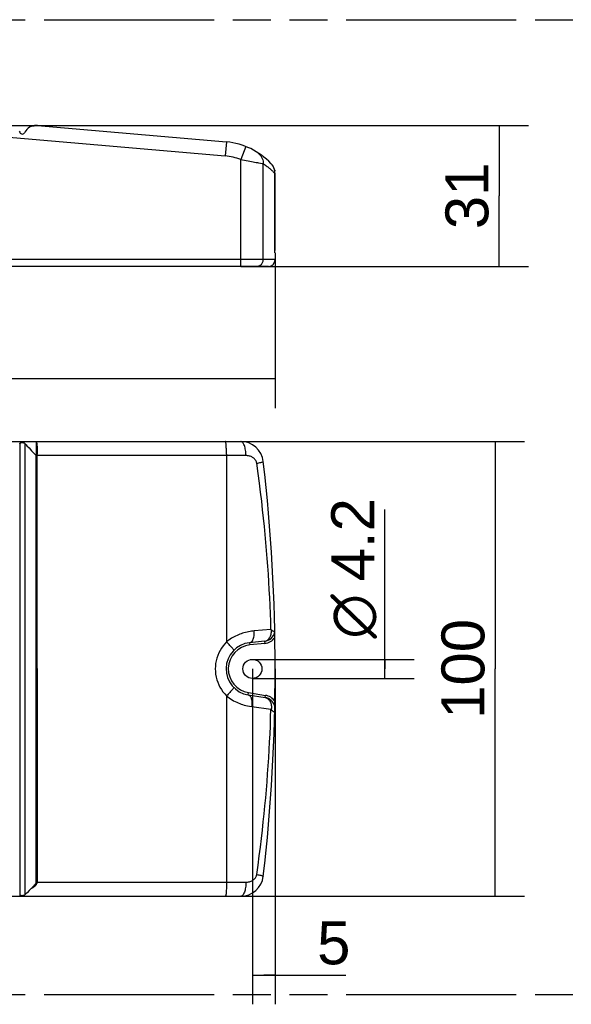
# Model space of a CAD drawing. Header units: millimetres. Extents: x 0 to 210, y 0 to 297.
# Tile 4 of 9: x 95 to 124, y 132 to 183. Entities that reach past the tile are written whole.
import ezdxf
from ezdxf.enums import TextEntityAlignment as Align

# ---------------------------------------------------------------- set-up
doc = ezdxf.new("R2010")
doc.units = ezdxf.units.MM
doc.header["$LTSCALE"] = 19.36
doc.linetypes.add('PHANTOM', pattern=[0.8, 0.45, -0.05, 0.1, -0.05, 0.1, -0.05])
doc.layers.get('0').update_dxf_attribs({"linetype": 'CONTINUOUS'})
for name, color, linetype in [('DEFAULT_3', 7, 'PHANTOM'), ('Z_AXIS', 7, 'CONTINUOUS'), ('Z_DIM_2D', 7, 'CONTINUOUS')]:
    doc.layers.add(name, color=color, linetype=linetype)
doc.styles.add('TEXTSTYLE_3', font='helveticaneueltw1g-ltcn.otf')
doc.styles.add('TEXTSTYLE_4', font='gdt', dxfattribs={"width": 0.7})
doc.dimstyles.new('DIMSTYLE_1', dxfattribs={"dimtxt": 2.2, "dimasz": 3.5, "dimexe": 1.5, "dimexo": 0, "dimgap": 0.55, "dimtad": 1, "dimdec": 1, "dimlfac": 4.285714, "dimdsep": 46, "dimtxsty": 'TEXTSTYLE_3', "dimblk": '_FILLED', "dimblk1": '_FILLED', "dimblk2": '_FILLED', "dimcen": 0.09, "dimclrt": 5, "dimadec": 0, "dimazin": 0, "dimtp": 0.5, "dimtm": 0.5, "dimtfac": 1, "dimtdec": 1, "dimtofl": 0, "dimtmove": 0, "dimatfit": 3, "dimldrblk": '_FILLED', "dimfxl": 0, "dimtolj": 1, "dimarcsym": 0})
doc.dimstyles.new('DIMSTYLE_2', dxfattribs={"dimtxt": 2.2, "dimasz": 3.5, "dimexe": 1.5, "dimexo": 0, "dimgap": 0.55, "dimtad": 1, "dimdec": 1, "dimlfac": 4.285714, "dimdsep": 46, "dimtxsty": 'TEXTSTYLE_3', "dimblk": '_FILLED', "dimblk1": '_FILLED', "dimblk2": '_FILLED', "dimcen": 0.09, "dimclrt": 5, "dimadec": 0, "dimazin": 0, "dimtp": 0.3, "dimtm": 0.3, "dimtfac": 1, "dimtdec": 1, "dimtofl": 0, "dimtmove": 0, "dimatfit": 3, "dimldrblk": '_FILLED', "dimfxl": 0, "dimtolj": 1, "dimarcsym": 0})
doc.dimstyles.new('DIMSTYLE_3', dxfattribs={"dimtxt": 2.2, "dimasz": 3.5, "dimexe": 1.5, "dimexo": 0, "dimgap": 0.55, "dimtad": 1, "dimdec": 1, "dimlfac": 4.285714, "dimdsep": 46, "dimtxsty": 'TEXTSTYLE_3', "dimblk": '_FILLED', "dimblk1": '_FILLED', "dimblk2": '_FILLED', "dimcen": 0.09, "dimclrt": 5, "dimadec": 0, "dimazin": 0, "dimtp": 0.1, "dimtm": 0.1, "dimtfac": 1, "dimtdec": 1, "dimtofl": 0, "dimtmove": 0, "dimatfit": 3, "dimldrblk": '_FILLED', "dimfxl": 0, "dimtolj": 1, "dimarcsym": 0})

# ---------------------------------------------------------------- blocks, each defined once
blk = doc.blocks.new('*D2')
at = {"layer": 'Z_DIM_2D', "color": 2, "linetype": 'Continuous'}
for p, q in [((53.604, 170.376), (53.604, 162.757)), ((108.437, 170.376), (108.437, 162.757)), ((53.604, 164.257), (81.02, 164.257)), ((108.437, 164.257), (81.02, 164.257))]:
    blk.add_line(p, q, dxfattribs=at)
at = {"layer": 'Z_DIM_2D', "color": 5, "linetype": 'Continuous', "style": 'TEXTSTYLE_3'}
blk.add_text('235', height=2.2, dxfattribs=at).set_placement((81.02, 164.807), align=Align.CENTER)
blk = doc.blocks.new('_FILLED')
at = {"color": 0, "linetype": 'ByBlock'}
blk.add_solid([(0, 0), (-1, 0.125), (-1, -0.125)], dxfattribs=at)
blk = doc.blocks.new('_NONE')
blk = doc.blocks.new('*D3')
at = {"layer": 'Z_DIM_2D', "color": 2, "linetype": 'Continuous'}
for p, q in [((93.251, 177.259), (121.413, 177.259)), ((119.913, 177.259), (119.913, 173.643)), ((119.913, 170.026), (119.913, 173.643)), ((106.67, 170.026), (121.413, 170.026))]:
    blk.add_line(p, q, dxfattribs=at)
at = {"layer": 'Z_DIM_2D', "color": 5, "linetype": 'Continuous', "style": 'TEXTSTYLE_3'}
blk.add_text('31', height=2.2, rotation=90, dxfattribs=at).set_placement((119.363, 173.643), align=Align.CENTER)
blk = doc.blocks.new('*D4')
at = {"layer": 'Z_DIM_2D', "color": 2, "linetype": 'Continuous'}
for p, q in [((114.061, 149.379), (114.061, 157.561)), ((107.27, 149.869), (115.561, 149.869)), ((114.061, 149.869), (114.061, 149.379)), ((114.061, 148.889), (114.061, 149.379)), ((107.27, 148.889), (115.561, 148.889))]:
    blk.add_line(p, q, dxfattribs=at)
at = {"layer": 'Z_DIM_2D', "color": 5, "linetype": 'Continuous'}
for s, style, p in [('4.2', 'TEXTSTYLE_3', (113.511, 153.867)), ('n', 'TEXTSTYLE_4', (113.511, 150.934))]:
    blk.add_text(s, height=2.2, rotation=90, dxfattribs=dict(at, style=style)).set_placement(p)
blk = doc.blocks.new('*D5')
at = {"layer": 'Z_DIM_2D', "color": 2, "linetype": 'Continuous'}
for p, q in [((107.27, 149.379), (107.27, 132.173)), ((108.437, 149.379), (108.437, 132.173)), ((107.27, 133.673), (107.854, 133.673)), ((108.437, 133.673), (107.854, 133.673)), ((107.854, 133.673), (112.065, 133.673))]:
    blk.add_line(p, q, dxfattribs=at)
at = {"layer": 'Z_DIM_2D', "color": 5, "linetype": 'Continuous', "style": 'TEXTSTYLE_3'}
blk.add_text('5', height=2.2, dxfattribs=at).set_placement((110.587, 134.223))
blk = doc.blocks.new('*D6')
at = {"layer": 'Z_DIM_2D', "color": 2, "linetype": 'Continuous'}
for p, q in [((105.882, 161.045), (121.209, 161.045)), ((119.709, 161.045), (119.709, 149.379)), ((119.709, 137.712), (119.709, 149.379)), ((105.882, 137.712), (121.209, 137.712))]:
    blk.add_line(p, q, dxfattribs=at)
at = {"layer": 'Z_DIM_2D', "color": 5, "linetype": 'Continuous', "style": 'TEXTSTYLE_3'}
blk.add_text('100', height=2.2, rotation=90, dxfattribs=at).set_placement((119.159, 149.379), align=Align.CENTER)

msp = doc.modelspace()

# ---------------------------------------------------------------- linework, layer by layer
at = {"color": 9, "linetype": 'Continuous'}
for p, q in [((93.251, 176.793), (105.882, 175.688)), ((105.945, 176.408), (105.882, 175.688)), ((106.936, 176.174), (106.67, 175.501)), ((106.67, 170.026), (106.67, 175.501)), ((107.585, 175.336), (107.69, 175.313)), ((107.69, 175.313), (107.768, 175.295)), ((107.829, 170.376), (107.829, 175.281)), ((108.417, 174.784), (108.418, 174.784)), ((108.437, 170.376), (53.604, 170.376)), ((96.248, 138.435), (96.247, 160.393)), ((106.936, 160.322), (96.248, 160.322)), ((105.945, 160.393), (105.945, 150.768)), ((108.221, 151.399), (107.362, 151.325)), ((107.129, 150.721), (107.142, 150.605)), ((107.906, 150.686), (107.142, 150.605)), ((107.894, 150.802), (107.906, 150.686)), ((107.058, 148.045), (107.076, 148.16)), ((107.076, 148.16), (107.944, 148.022)), ((107.926, 147.907), (107.944, 148.022)), ((107.237, 147.446), (108.22, 147.316)), ((96.248, 138.435), (106.936, 138.435))]:
    msp.add_line(p, q, dxfattribs=at)
at = {"color": 7, "linetype": 'Continuous'}
for p, q in [((96.248, 177.257), (105.945, 176.408)), ((108.253, 175.263), (108.234, 175.283)), ((108.234, 175.283), (108.239, 175.277)), ((108.237, 175.28), (108.235, 175.282)), ((108.238, 175.279), (108.243, 175.274)), ((108.241, 175.275), (108.246, 175.269)), ((108.245, 175.271), (108.251, 175.264)), ((108.258, 175.254), (108.264, 175.247)), ((108.41, 174.859), (108.41, 174.81)), ((108.417, 170.836), (108.417, 174.835)), ((108.418, 174.801), (108.418, 174.829)), ((108.418, 174.801), (108.418, 170.843)), ((108.417, 170.823), (108.417, 170.836)), ((108.418, 170.811), (108.417, 170.823)), ((108.418, 170.8), (108.418, 170.811)), ((108.418, 170.79), (108.418, 170.8)), ((108.419, 170.78), (108.418, 170.79)), ((108.419, 170.77), (108.419, 170.78)), ((108.419, 170.76), (108.419, 170.77)), ((108.42, 170.751), (108.419, 170.76)), ((108.437, 170.726), (108.422, 170.726)), ((108.087, 170.026), (53.954, 170.026)), ((55.37, 161.045), (106.67, 161.045)), ((107.894, 150.802), (107.129, 150.721)), ((107.058, 148.045), (107.926, 147.907)), ((91.51, 137.712), (106.67, 137.712))]:
    msp.add_line(p, q, dxfattribs=at)
at = {"color": 9, "linetype": 'Continuous'}
for points in [[(96.225, 177.256), (96.231, 177.257), (96.236, 177.257), (96.242, 177.257), (96.248, 177.257)], [(107.49, 175.897), (107.551, 175.855), (107.606, 175.807), (107.657, 175.754), (107.702, 175.696), (107.74, 175.634), (107.772, 175.568), (107.798, 175.499), (107.816, 175.427), (107.826, 175.354), (107.829, 175.281)], [(106.67, 175.501), (106.766, 175.487), (106.86, 175.472), (106.954, 175.456), (107.046, 175.44), (107.135, 175.424), (107.221, 175.409), (107.304, 175.393), (107.382, 175.378), (107.455, 175.363), (107.523, 175.349), (107.585, 175.336)], [(107.768, 175.295), (107.816, 175.284), (107.829, 175.281)], [(107.829, 175.281), (107.883, 175.247), (107.933, 175.214), (107.978, 175.183), (108.021, 175.153), (108.06, 175.124), (108.097, 175.095), (108.131, 175.068), (108.164, 175.041), (108.194, 175.016), (108.222, 174.991), (108.249, 174.967), (108.274, 174.945), (108.297, 174.923), (108.318, 174.903), (108.338, 174.884), (108.355, 174.866), (108.371, 174.85)], [(108.244, 175.247), (108.249, 175.258), (108.25, 175.264)], [(108.371, 174.85), (108.399, 174.822), (108.41, 174.81)], [(107.482, 170.026), (107.521, 170.028), (107.559, 170.035), (107.597, 170.046), (107.633, 170.061), (107.667, 170.08), (107.698, 170.102), (107.728, 170.129), (107.754, 170.158), (107.776, 170.19), (107.795, 170.224), (107.81, 170.261), (107.821, 170.298), (107.827, 170.337), (107.829, 170.376)], [(96.185, 161.045), (96.191, 161.042), (96.197, 161.031), (96.203, 161.014), (96.209, 160.99), (96.214, 160.96), (96.22, 160.923), (96.225, 160.881), (96.229, 160.833), (96.233, 160.781), (96.237, 160.724), (96.24, 160.663), (96.243, 160.599), (96.245, 160.532), (96.246, 160.463), (96.247, 160.393)], [(105.945, 160.393), (105.944, 160.463), (105.942, 160.532), (105.94, 160.599), (105.937, 160.663), (105.934, 160.724), (105.931, 160.781), (105.926, 160.833), (105.922, 160.881), (105.917, 160.923), (105.912, 160.96), (105.906, 160.99), (105.9, 161.014), (105.894, 161.031), (105.888, 161.042), (105.882, 161.045)], [(106.936, 160.322), (106.935, 160.393), (106.931, 160.463), (106.925, 160.532), (106.916, 160.599), (106.905, 160.663), (106.892, 160.724), (106.876, 160.781), (106.858, 160.833), (106.839, 160.881), (106.818, 160.923), (106.796, 160.96), (106.772, 160.99), (106.748, 161.014), (106.722, 161.031), (106.696, 161.042), (106.67, 161.045)], [(107.49, 159.929), (107.484, 159.962), (107.474, 159.995), (107.461, 160.029), (107.444, 160.062), (107.424, 160.094), (107.4, 160.124), (107.374, 160.154), (107.344, 160.181), (107.311, 160.207), (107.276, 160.23), (107.239, 160.251), (107.2, 160.269), (107.158, 160.285), (107.116, 160.298), (107.072, 160.309), (107.027, 160.316), (106.982, 160.32), (106.936, 160.322)], [(107.49, 159.929), (107.551, 159.939), (107.606, 159.949), (107.657, 159.958), (107.702, 159.967), (107.74, 159.976), (107.772, 159.985), (107.798, 159.992), (107.816, 160), (107.826, 160.006), (107.829, 160.011)], [(108.221, 151.399), (108.208, 151.815), (108.193, 152.227), (108.177, 152.634), (108.158, 153.037), (108.136, 153.44), (108.113, 153.842), (108.088, 154.243), (108.06, 154.644), (108.03, 155.046), (107.998, 155.449), (107.963, 155.856), (107.926, 156.266), (107.886, 156.683), (107.842, 157.106), (107.796, 157.538), (107.745, 157.98), (107.69, 158.437), (107.63, 158.912), (107.563, 159.41), (107.49, 159.929)], [(107.362, 151.325), (107.293, 151.318), (107.221, 151.309), (107.147, 151.298), (107.072, 151.284), (106.994, 151.268), (106.916, 151.249), (106.839, 151.228), (106.763, 151.206), (106.693, 151.182), (106.624, 151.157), (106.554, 151.129), (106.482, 151.099), (106.409, 151.064), (106.337, 151.027), (106.266, 150.988), (106.197, 150.947), (106.13, 150.905), (106.066, 150.86), (106.004, 150.815), (105.945, 150.768)], [(107.129, 150.721), (107.161, 150.728), (107.191, 150.742), (107.22, 150.763), (107.247, 150.79), (107.272, 150.824), (107.294, 150.864), (107.314, 150.909), (107.331, 150.958), (107.345, 151.013), (107.355, 151.071), (107.362, 151.131), (107.366, 151.195), (107.366, 151.259), (107.362, 151.325)], [(107.894, 150.802), (107.934, 150.809), (107.972, 150.821), (108.007, 150.837), (108.04, 150.857), (108.071, 150.882), (108.101, 150.911), (108.128, 150.944), (108.153, 150.981), (108.176, 151.021), (108.195, 151.063), (108.212, 151.109), (108.226, 151.157), (108.237, 151.207), (108.244, 151.259), (108.249, 151.313), (108.25, 151.367)], [(105.945, 150.768), (105.851, 150.667), (105.764, 150.561), (105.683, 150.446), (105.611, 150.326), (105.547, 150.2), (105.493, 150.07), (105.447, 149.936), (105.412, 149.799), (105.387, 149.66), (105.372, 149.52), (105.366, 149.38), (105.371, 149.24), (105.386, 149.1), (105.411, 148.962), (105.446, 148.826), (105.491, 148.693), (105.545, 148.563), (105.608, 148.437), (105.68, 148.316), (105.761, 148.201), (105.849, 148.092), (105.945, 147.99)], [(106.319, 150.337), (106.32, 150.342), (106.315, 150.353), (106.306, 150.368), (106.291, 150.387), (106.272, 150.412), (106.249, 150.44), (106.222, 150.472), (106.19, 150.508), (106.156, 150.546), (106.118, 150.587), (106.077, 150.63), (106.035, 150.675), (105.99, 150.721), (105.945, 150.768)], [(105.945, 147.99), (105.945, 138.364), (105.944, 138.294), (105.942, 138.225), (105.94, 138.158), (105.937, 138.094), (105.934, 138.033), (105.931, 137.976), (105.926, 137.924), (105.922, 137.876), (105.917, 137.834), (105.912, 137.797), (105.906, 137.767), (105.9, 137.743), (105.894, 137.726), (105.888, 137.715), (105.882, 137.712)], [(106.319, 148.42), (106.32, 148.415), (106.315, 148.405), (106.306, 148.389), (106.291, 148.37), (106.272, 148.346), (106.249, 148.317), (106.222, 148.285), (106.19, 148.25), (106.156, 148.211), (106.118, 148.17), (106.077, 148.127), (106.035, 148.082), (105.99, 148.036), (105.945, 147.99)], [(105.945, 147.99), (106.011, 147.937), (106.08, 147.887), (106.154, 147.837), (106.231, 147.789), (106.309, 147.745), (106.388, 147.703), (106.467, 147.666), (106.545, 147.632), (106.619, 147.602), (106.694, 147.575), (106.769, 147.55), (106.847, 147.526), (106.93, 147.504), (107.022, 147.483), (107.125, 147.464), (107.237, 147.446)], [(107.058, 148.045), (107.086, 148.037), (107.113, 148.022), (107.138, 148.001), (107.161, 147.973), (107.182, 147.94), (107.2, 147.9), (107.215, 147.855), (107.228, 147.806), (107.238, 147.753), (107.244, 147.696), (107.247, 147.636), (107.247, 147.574), (107.244, 147.51), (107.237, 147.446)], [(107.926, 147.907), (107.968, 147.897), (108.008, 147.881), (108.046, 147.86), (108.081, 147.833), (108.114, 147.8), (108.144, 147.763), (108.171, 147.721), (108.194, 147.675), (108.213, 147.626), (108.229, 147.573), (108.24, 147.519), (108.248, 147.464), (108.251, 147.407), (108.251, 147.35)], [(107.49, 138.828), (107.558, 139.313), (107.621, 139.781), (107.679, 140.233), (107.733, 140.672), (107.783, 141.104), (107.829, 141.527), (107.873, 141.945), (107.913, 142.358), (107.951, 142.768), (107.987, 143.177), (108.021, 143.587), (108.052, 143.996), (108.081, 144.406), (108.107, 144.816), (108.131, 145.223), (108.153, 145.63), (108.173, 146.037), (108.19, 146.451), (108.206, 146.878), (108.22, 147.316)], [(96.225, 138.372), (96.231, 138.388), (96.248, 138.435)], [(106.936, 138.435), (106.935, 138.364), (106.931, 138.294), (106.925, 138.225), (106.916, 138.158), (106.905, 138.094), (106.892, 138.033), (106.876, 137.976), (106.858, 137.924), (106.839, 137.876), (106.818, 137.834), (106.796, 137.797), (106.772, 137.767), (106.748, 137.743), (106.722, 137.726), (106.696, 137.715), (106.67, 137.712)], [(106.936, 138.435), (106.982, 138.437), (107.027, 138.441), (107.072, 138.449), (107.116, 138.459), (107.158, 138.472), (107.2, 138.488), (107.239, 138.506), (107.276, 138.527), (107.311, 138.551), (107.344, 138.576), (107.374, 138.603), (107.4, 138.633), (107.424, 138.664), (107.444, 138.696), (107.461, 138.728), (107.474, 138.762), (107.484, 138.795), (107.49, 138.828)], [(107.49, 138.828), (107.551, 138.818), (107.606, 138.808), (107.657, 138.799), (107.702, 138.79), (107.74, 138.781), (107.772, 138.772), (107.798, 138.765), (107.816, 138.758), (107.826, 138.751), (107.829, 138.746)]]:
    msp.add_lwpolyline(points, dxfattribs=at)
at = {"color": 7, "linetype": 'Continuous'}
for points in [[(108.22, 175.299), (108.225, 175.293), (108.23, 175.288), (108.235, 175.282)], [(108.249, 175.266), (108.253, 175.26), (108.258, 175.254)], [(108.414, 174.962), (108.406, 174.991), (108.385, 175.051), (108.359, 175.108), (108.328, 175.162), (108.293, 175.214), (108.253, 175.263)], [(108.264, 175.247), (108.269, 175.239), (108.275, 175.231), (108.281, 175.223), (108.288, 175.214), (108.294, 175.204), (108.301, 175.193), (108.308, 175.182), (108.315, 175.171), (108.322, 175.158), (108.329, 175.145), (108.336, 175.13), (108.343, 175.115), (108.35, 175.099), (108.358, 175.082), (108.365, 175.064), (108.371, 175.045), (108.378, 175.025), (108.384, 175.003), (108.39, 174.98), (108.396, 174.956), (108.4, 174.93)], [(108.4, 174.93), (108.404, 174.902), (108.407, 174.873), (108.409, 174.842), (108.41, 174.81)], [(108.414, 174.962), (108.414, 174.962), (108.414, 174.962), (108.413, 174.959), (108.413, 174.953), (108.412, 174.944), (108.412, 174.933), (108.411, 174.918), (108.411, 174.9), (108.41, 174.859)], [(108.417, 174.9), (108.416, 174.917), (108.416, 174.932), (108.415, 174.944), (108.415, 174.953), (108.415, 174.959), (108.414, 174.962)], [(108.417, 174.835), (108.417, 174.858), (108.417, 174.9)], [(108.422, 170.726), (108.422, 170.727), (108.422, 170.728), (108.421, 170.73), (108.421, 170.733), (108.421, 170.736), (108.421, 170.739), (108.42, 170.743), (108.42, 170.747), (108.42, 170.751)], [(108.235, 151.383), (108.231, 151.389), (108.226, 151.394), (108.221, 151.399)], [(108.25, 151.367), (108.245, 151.373), (108.235, 151.383)], [(108.365, 151.294), (108.339, 151.307), (108.333, 151.311), (108.326, 151.314), (108.32, 151.317), (108.314, 151.321), (108.308, 151.324), (108.302, 151.328), (108.296, 151.331), (108.29, 151.335), (108.284, 151.339), (108.279, 151.342), (108.273, 151.346), (108.268, 151.35), (108.263, 151.354), (108.259, 151.358), (108.254, 151.363), (108.25, 151.367)], [(108.418, 151.256), (108.418, 151.258), (108.416, 151.261), (108.413, 151.264), (108.41, 151.267), (108.406, 151.271), (108.401, 151.274), (108.396, 151.277), (108.39, 151.28), (108.384, 151.284), (108.378, 151.287), (108.372, 151.291), (108.365, 151.294)], [(108.22, 147.316), (108.225, 147.322), (108.23, 147.328), (108.236, 147.333), (108.241, 147.339), (108.246, 147.344), (108.251, 147.35)], [(108.251, 147.35), (108.246, 147.345), (108.243, 147.339), (108.239, 147.334), (108.237, 147.328), (108.235, 147.321), (108.234, 147.315), (108.234, 147.308), (108.236, 147.301), (108.238, 147.294), (108.241, 147.287), (108.245, 147.281), (108.249, 147.275), (108.253, 147.269), (108.258, 147.264), (108.264, 147.258), (108.269, 147.253), (108.275, 147.248), (108.281, 147.243), (108.288, 147.238), (108.294, 147.233), (108.301, 147.228), (108.308, 147.223), (108.315, 147.218), (108.322, 147.213)], [(108.322, 147.213), (108.35, 147.193), (108.358, 147.187), (108.365, 147.182), (108.371, 147.177), (108.378, 147.172), (108.384, 147.167), (108.39, 147.162), (108.396, 147.156), (108.4, 147.151), (108.404, 147.146), (108.407, 147.141), (108.409, 147.136), (108.41, 147.131)]]:
    msp.add_lwpolyline(points, dxfattribs=at)
for centre, radius, start, end in [((105.637, 172.89), 3.532, 42.99, 85), ((108.087, 170.376), 0.35, 270, 360), ((106.67, 159.879), 1.167, 6.5416, 90), ((15.104, 149.379), 93.333, 353.45843, 6.54157), ((107.83, 151.405), 0.607, 275.9974, 345.6751), ((107.27, 149.379), 1.35, 95.9974, 260.9453), ((107.83, 147.308), 0.607, 14.6406, 80.9453), ((106.67, 138.879), 1.167, 270, 353.4584)]:
    msp.add_arc(centre, radius, start, end, dxfattribs=at)
at = {"color": 9, "linetype": 'Continuous'}
for centre, radius, start, end in [((105.637, 172.89), 2.809, 68.4161, 85), ((107.27, 149.379), 1.234, 95.9974, 260.9453), ((107.83, 151.405), 0.723, 275.9974, 325.0313), ((107.83, 147.308), 0.723, 35.0732, 80.9453)]:
    msp.add_arc(centre, radius, start, end, dxfattribs=at)
at = {"layer": 'DEFAULT_3', "color": 91, "linetype": 'PHANTOM', "true_color": 0x80ff80}
for p, q in [((50.129, 182.68), (150.129, 182.68)), ((50.129, 132.68), (150.129, 132.68))]:
    msp.add_line(p, q, dxfattribs=at)
at = {"layer": 'Z_AXIS', "color": 7, "linetype": 'Continuous'}
for p, q in [((95.319, 176.967), (95.345, 176.904)), ((108.437, 170.726), (108.437, 170.376)), ((95.604, 160.945), (95.604, 137.785)), ((95.821, 160.711), (95.953, 160.572)), ((95.953, 160.572), (96.105, 160.414)), ((96.105, 160.414), (96.185, 160.331)), ((96.189, 138.414), (96.189, 160.322)), ((95.832, 138.009), (95.737, 137.914)), ((95.948, 138.125), (95.832, 138.009)), ((95.979, 138.156), (95.948, 138.125))]:
    msp.add_line(p, q, dxfattribs=at)
at = {"layer": 'Z_AXIS', "color": 9, "linetype": 'Continuous'}
for p, q in [((95.948, 177.213), (96.225, 177.256)), ((95.345, 160.945), (95.345, 137.774)), ((96.185, 161.045), (96.185, 160.331)), ((96.189, 160.322), (96.248, 160.322)), ((96.225, 138.372), (96.188, 138.41)), ((96.248, 138.435), (96.189, 138.414))]:
    msp.add_line(p, q, dxfattribs=at)
for points in [[(96.206, 177.258), (96.2, 177.259), (96.194, 177.259), (96.188, 177.259)], [(96.225, 177.256), (96.219, 177.257), (96.213, 177.258), (96.206, 177.258)], [(96.189, 138.414), (96.189, 138.413), (96.189, 138.412), (96.188, 138.411), (96.188, 138.41)], [(95.948, 138.125), (95.964, 138.133), (95.978, 138.141), (95.992, 138.149), (96.006, 138.156), (96.019, 138.164), (96.031, 138.172), (96.043, 138.179), (96.054, 138.186), (96.065, 138.194), (96.075, 138.201), (96.085, 138.208), (96.095, 138.215), (96.104, 138.222), (96.113, 138.23), (96.122, 138.237), (96.131, 138.244), (96.139, 138.252), (96.147, 138.259), (96.154, 138.266), (96.161, 138.274), (96.168, 138.281), (96.174, 138.289), (96.181, 138.296), (96.186, 138.303), (96.192, 138.31), (96.197, 138.317), (96.201, 138.324), (96.206, 138.332), (96.21, 138.338), (96.213, 138.345), (96.217, 138.352), (96.22, 138.359), (96.223, 138.366), (96.225, 138.372)]]:
    msp.add_lwpolyline(points, dxfattribs=at)
at = {"layer": 'Z_AXIS', "color": 7, "linetype": 'Continuous'}
for points in [[(95.345, 160.945), (95.353, 160.955), (95.363, 160.963), (95.376, 160.97), (95.39, 160.976), (95.405, 160.981), (95.422, 160.984), (95.439, 160.987), (95.457, 160.988), (95.475, 160.989), (95.493, 160.988), (95.511, 160.987), (95.528, 160.984), (95.544, 160.981), (95.56, 160.976), (95.573, 160.97), (95.586, 160.963), (95.596, 160.955), (95.604, 160.945)], [(95.604, 160.945), (95.635, 160.911), (95.672, 160.87), (95.715, 160.824), (95.821, 160.711)], [(96.185, 160.331), (96.186, 160.329), (96.188, 160.327), (96.188, 160.324), (96.189, 160.322)], [(96.188, 138.41), (96.184, 138.402), (96.18, 138.394), (96.175, 138.387), (96.17, 138.378), (96.164, 138.37), (96.158, 138.362), (96.152, 138.353), (96.145, 138.344), (96.138, 138.335), (96.131, 138.326), (96.123, 138.316), (96.114, 138.306), (96.105, 138.295), (96.096, 138.284), (96.086, 138.273), (96.076, 138.261), (96.066, 138.25), (96.055, 138.237), (96.043, 138.225), (96.031, 138.212), (96.019, 138.199), (96.006, 138.185), (95.993, 138.171), (95.979, 138.156)], [(95.737, 137.914), (95.631, 137.81), (95.604, 137.785)], [(95.604, 137.785), (95.595, 137.775), (95.584, 137.768), (95.57, 137.761), (95.555, 137.756), (95.539, 137.752), (95.522, 137.749), (95.504, 137.747), (95.485, 137.746), (95.467, 137.745), (95.449, 137.745), (95.431, 137.746), (95.415, 137.748), (95.399, 137.75), (95.385, 137.753), (95.372, 137.757), (95.361, 137.762), (95.352, 137.768), (95.345, 137.774)]]:
    msp.add_lwpolyline(points, dxfattribs=at)
msp.add_circle((107.27, 149.379), 0.49, dxfattribs=at)
for centre, radius, start, end in [((95.474, 176.956), 0.14, 201.8913, 338.1881), ((96.193, 176.594), 0.665, 90.3479, 152.2486), ((96.185, 176.536), 0.723, 85, 89.6665)]:
    msp.add_arc(centre, radius, start, end, dxfattribs=at)

# ---------------------------------------------------------------- dimensions: what is measured, and where the dimension line sits
at = {"layer": 'Z_DIM_2D', "color": 2, "linetype": 'Continuous'}
for base, p1, p2, angle, dimstyle, picture, middle in [((119.913, 177.259), (106.67, 170.026), (93.251, 177.259), 90, 'DIMSTYLE_2', '*D3', (119.913, 173.643)), ((119.709, 161.045), (105.882, 137.712), (105.882, 161.045), 90, 'DIMSTYLE_2', '*D6', (119.709, 149.379)), ((107.27, 133.673), (108.437, 149.379), (107.27, 149.379), 180, 'DIMSTYLE_3', '*D5', (111.326, 133.673))]:
    dim = msp.add_linear_dim(base=base, p1=p1, p2=p2, angle=angle, dimstyle=dimstyle, override={"dimblk1": 'NONE', "dimblk2": 'NONE', "dimsah": 1}, dxfattribs=at)
    dim.commit()
    dim.dimension.update_dxf_attribs({"geometry": picture, "text_midpoint": middle, "dimtype": 160})
dim = msp.add_linear_dim(base=(108.437, 164.257), p1=(53.604, 170.376), p2=(108.437, 170.376), dimstyle='DIMSTYLE_1', override={"dimblk1": 'NONE', "dimblk2": 'NONE', "dimsah": 1}, dxfattribs=at)
dim.commit()
dim.dimension.update_dxf_attribs({"geometry": '*D2', "text_midpoint": (81.02, 164.257), "dimtype": 160})
dim = msp.add_linear_dim(base=(114.061, 149.869), p1=(107.27, 148.889), p2=(107.27, 149.869), angle=90, text='%%c<>', dimstyle='DIMSTYLE_3', override={"dimblk1": 'NONE', "dimblk2": 'NONE', "dimsah": 1}, dxfattribs=at)
dim.commit()
dim.dimension.update_dxf_attribs({"geometry": '*D4', "text_midpoint": (114.061, 154.247), "dimtype": 160})

doc.saveas('drawing.dxf')
